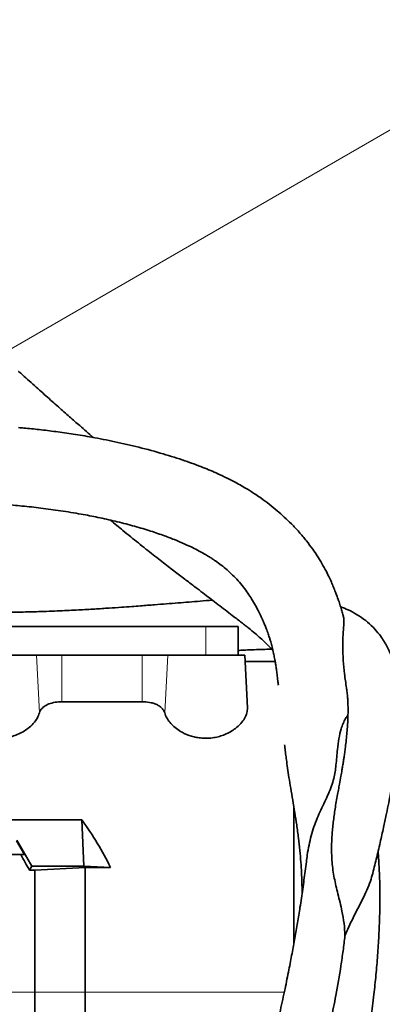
# Model space of a CAD drawing. Header units: millimetres. Extents: x 0 to 14900, y 0 to 10500.
# Tile 46 of 59: x 11339 to 11479, y 5817 to 6197. Entities that reach past the tile are written whole.
import ezdxf

# ---------------------------------------------------------------- set-up
doc = ezdxf.new("R2010")
doc.units = ezdxf.units.MM
doc.header["$LTSCALE"] = 25
doc.styles.add('SLDTEXTSTYLE0', font='TXT', dxfattribs={"width": 0.605})
doc.dimstyles.new('SLDDIMSTYLE1', dxfattribs={"dimtxt": 87.5, "dimasz": 87.5, "dimexe": 0, "dimexo": 0.0625, "dimgap": 21.875, "dimtad": 1, "dimdec": 4, "dimlfac": 25, "dimzin": 12, "dimdsep": 46, "dimtxsty": 'SLDTEXTSTYLE0', "dimsah": 1, "dimcen": 0.09, "dimadec": 1, "dimazin": 3, "dimtfac": 1, "dimtofl": 0, "dimtmove": 0, "dimatfit": 3, "dimfxl": 1, "dimfrac": 2, "dimtolj": 1, "dimtzin": 12, "dimarcsym": 0})
doc.dimstyles.new('SLDDIMSTYLE2', dxfattribs={"dimtxt": 87.5, "dimasz": 87.5, "dimexe": 0, "dimexo": 0.0625, "dimgap": 21.875, "dimtad": 1, "dimdec": 1, "dimrnd": 1e-09, "dimzin": 12, "dimdsep": 46, "dimtxsty": 'SLDTEXTSTYLE0', "dimsah": 1, "dimcen": 0, "dimadec": 0, "dimazin": 3, "dimtfac": 1, "dimtofl": 0, "dimtmove": 0, "dimatfit": 3, "dimfxl": 1, "dimfrac": 2, "dimtolj": 1, "dimtzin": 12, "dimarcsym": 0})

# ---------------------------------------------------------------- blocks, each defined once
blk = doc.blocks.new('_D_6')
at = {"color": 7, "linetype": 'Continuous', "lineweight": 0}
for p, q in [((7705.47, 6386.14), (7414.44, 6437.46)), ((12304.64, 5821.78), (14451.6, 5821.78))]:
    blk.add_line(p, q, dxfattribs=at)
at = {"color": 7, "linetype": 'Continuous', "lineweight": 18}
blk.add_arc((10906.09, 5821.78), 3508.01, 0, 170, dxfattribs=at)
for points in [[(7451.38, 6430.94), (7479.92, 6514.59), (7455.36, 6519.24)], [(14414.1, 5821.78), (14425.51, 5909.43), (14400.51, 5909.12)]]:
    blk.add_solid(points, dxfattribs=at)
at = {"color": 7, "linetype": 'Continuous', "lineweight": 18, "insert": (11097.81, 9439.64), "char_height": 87.5, "attachment_point": 1, "rotation": 355, "style": 'SLDTEXTSTYLE0'}
blk.add_mtext('170°', dxfattribs=at)
blk = doc.blocks.new('_D_7')
at = {"color": 7, "linetype": 'Continuous', "lineweight": 0}
for p, q in [((12304.64, 5821.78), (14452.32, 5821.78)), ((7705.47, 5257.43), (7413.73, 5205.99))]:
    blk.add_line(p, q, dxfattribs=at)
at = {"color": 7, "linetype": 'Continuous', "lineweight": 18}
blk.add_arc((10906.09, 5821.78), 3508.73, 190, 0, dxfattribs=at)
for points in [[(14414.82, 5821.78), (14401.23, 5734.45), (14426.23, 5734.14)], [(7450.66, 5212.5), (7454.65, 5124.2), (7479.21, 5128.85)]]:
    blk.add_solid(points, dxfattribs=at)
at = {"color": 7, "linetype": 'Continuous', "lineweight": 18, "insert": (11078.22, 2427.93), "char_height": 87.5, "attachment_point": 1, "rotation": 5, "style": 'SLDTEXTSTYLE0'}
blk.add_mtext('170°', dxfattribs=at)
blk = doc.blocks.new('_D_8')
at = {"color": 7, "linetype": 'Continuous', "lineweight": 0}
blk.add_line((13076.04, 8173.66), (10906.09, 5821.78), dxfattribs=at)
at = {"color": 7, "linetype": 'Continuous', "lineweight": 18}
blk.add_solid([(13076.04, 8173.66), (13007.52, 8117.82), (13025.9, 8100.87)], dxfattribs=at)
at = {"color": 7, "linetype": 'Continuous', "lineweight": 18, "insert": (11787.19, 6943), "char_height": 87.5, "attachment_point": 1, "rotation": 47.3038, "style": 'SLDTEXTSTYLE0'}
blk.add_mtext('R3200', dxfattribs=at)
blk = doc.blocks.new('_D_9')
at = {"color": 7, "linetype": 'Continuous', "lineweight": 0}
for q in [(12394.52, 6681.13), (10906.09, 5821.78)]:
    blk.add_line((11830.14, 6355.28), q, dxfattribs=at)
at = {"color": 7, "linetype": 'Continuous', "lineweight": 18}
blk.add_solid([(11830.14, 6355.28), (11912.17, 6388.21), (11899.67, 6409.86)], dxfattribs=at)
at = {"color": 7, "linetype": 'Continuous', "lineweight": 18, "insert": (12031.47, 6601.69), "char_height": 87.5, "attachment_point": 1, "rotation": 30, "style": 'SLDTEXTSTYLE0'}
blk.add_mtext('R1067', dxfattribs=at)

msp = doc.modelspace()

# ---------------------------------------------------------------- linework, layer by layer
at = {"color": 7, "linetype": 'Continuous', "lineweight": 35}
for p, q in [((11411.0902605, 5962.7846161), (11331.0902605, 5962.7846161)), ((11423.5902605, 5962.7846161), (11411.0902605, 5962.7846161)), ((11423.5902605, 5951.7846161), (11423.5902605, 5962.7846161)), ((11316.0902605, 5951.7846161), (11345.7871989, 5951.7846161)), ((11345.7871989, 5951.7846161), (11355.5851579, 5951.7846161)), ((11355.5851579, 5951.7846161), (11386.595363, 5951.7846161)), ((11386.595363, 5951.7846161), (11396.393322, 5951.7846161)), ((11396.393322, 5951.7846161), (11426.0902605, 5951.7846161)), ((11427.1548168, 5931.4716709), (11426.0902605, 5951.7846161)), ((11437.8432453, 5949.2846161), (11426.2212799, 5949.2846161)), ((11386.595363, 5933.7761571), (11355.5851579, 5933.7761571)), ((11445.0902605, 5840.7566535), (11445.0902605, 5892.9493813)), ((11363.2812482, 5888.2241039), (11107.5902605, 5888.2241039)), ((11364.0258015, 5870.3334802), (11363.2812482, 5888.2241039)), ((11343.9844976, 5870.3334802), (11338.2215805, 5880.3518149)), ((11341.1995564, 5874.7846161), (11338.1034566, 5880.1472183)), ((11339.7403456, 5874.7846161), (11312.4401753, 5874.7846161)), ((11341.1995564, 5874.7846161), (11339.7403456, 5874.7846161)), ((11343.0815162, 5868.7694706), (11343.9844976, 5870.3334802)), ((11364.0258015, 5870.3334802), (11343.9844976, 5870.3334802)), ((11345.0902605, 5868.7694706), (11364.5902605, 5869.8809635)), ((11364.0258015, 5870.3334802), (11374.316036, 5869.8809635)), ((11364.5902605, 5821.7846161), (11364.5902605, 5869.8809635)), ((11364.5902605, 5869.8809635), (11374.316036, 5869.8809635)), ((11345.0902605, 5868.7694706), (11343.0815162, 5868.7694706)), ((11345.0902605, 5821.7846161), (11345.0902605, 5868.7694706)), ((11345.0902605, 5774.7997615), (11345.0902605, 5821.7846161)), ((11364.5902605, 5773.6882686), (11364.5902605, 5821.7846161))]:
    msp.add_line(p, q, dxfattribs=at)
at = {"color": 8, "linetype": 'Continuous', "lineweight": 18}
for p, q in [((11411.0902605, 5951.7846161), (11411.0902605, 5962.7846161)), ((11346.932012, 5929.4898359), (11345.7871989, 5951.7846161)), ((11355.5851579, 5933.7761571), (11355.5851579, 5951.7846161)), ((11386.595363, 5933.7761571), (11386.595363, 5951.7846161)), ((11395.248509, 5929.4898359), (11396.393322, 5951.7846161)), ((11095.5683088, 5821.7846161), (11345.0902605, 5821.7846161)), ((11364.5902605, 5821.7846161), (11345.0902605, 5821.7846161)), ((11441.370756, 5821.7846161), (11364.5902605, 5821.7846161))]:
    msp.add_line(p, q, dxfattribs=at)
at = {"color": 7, "linetype": 'Continuous', "lineweight": 18}
for radius in [3200, 1067]:
    msp.add_arc((10906.0902605, 5821.7846161), radius, 190, 170, dxfattribs=at)
at = {"color": 7, "linetype": 'Continuous', "lineweight": 35}
for centre, major_axis, ratio, start_param, end_param in [((11233.5932421, 5821.7846161), (151.9485831, 0), 0.8390996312, 0.3867994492, 0.5481322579), ((11378.6373486, 5821.7846161), (-85.07475, 146.9493494), 0.0453552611, 1.1756931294, 1.219210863)]:
    msp.add_ellipse(centre, major_axis=major_axis, ratio=ratio, start_param=start_param, end_param=end_param, dxfattribs=at)
for points, knots in [([(11367.7112548, 6035.7169197), (11365.9604604, 6037.2387051), (11362.924602, 6039.8774641), (11358.4158171, 6043.8350208), (11354.0751749, 6047.6635501), (11349.3153321, 6051.8860476), (11344.2444273, 6056.4119058), (11340.7041852, 6059.5835776), (11338.9411188, 6061.1733993), (11338.8902605, 6061.2192602)], [0, 0, 0, 0, 0.1815158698, 0.3147465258, 0.4641600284, 0.628403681, 0.8057869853, 0.9943976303, 1, 1, 1, 1]), ([(11464.1326611, 5966.7739236), (11464.0717788, 5966.9953323), (11463.8461081, 5967.8160213), (11463.4037457, 5969.3297122), (11462.8055842, 5971.2712192), (11462.1011986, 5973.3977402), (11461.3548578, 5975.4792141), (11460.548869, 5977.5442249), (11459.714285, 5979.5297824), (11458.7459689, 5981.6632202), (11457.4682341, 5984.2451236), (11455.9186083, 5987.0662681), (11454.1481837, 5989.9521374), (11452.1827531, 5992.8594417), (11449.8689506, 5995.9513516), (11447.1260479, 5999.220043), (11444.2525291, 6002.2843721), (11441.4265956, 6005.0170028), (11438.5606008, 6007.5548252), (11435.5744537, 6009.9738159), (11432.7822068, 6012.0398109), (11430.4653, 6013.6330368), (11428.6403084, 6014.8230595), (11426.8417669, 6015.9422236), (11424.7912489, 6017.1545819), (11422.2730121, 6018.5521313), (11419.2326986, 6020.1154046), (11415.1433969, 6022.0463068), (11409.7455968, 6024.3269914), (11402.7228703, 6026.909339), (11394.4701738, 6029.5243468), (11385.4355416, 6031.970275), (11376.1968292, 6034.100791), (11367.715537, 6035.763681), (11360.1121819, 6037.0356252), (11353.3635821, 6038.001984), (11346.9996182, 6038.7645093), (11342.2249642, 6039.262484), (11339.5505522, 6039.4802234), (11338.8902605, 6039.5339816)], [0, 0, 0, 0, 0.0058005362, 0.0215006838, 0.0394489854, 0.0563361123, 0.0767277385, 0.0933030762, 0.1092275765, 0.1279068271, 0.149357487, 0.178074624, 0.204021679, 0.2275035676, 0.2579501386, 0.2909261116, 0.3222139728, 0.3498065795, 0.3760515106, 0.4042035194, 0.4303270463, 0.4472949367, 0.4611413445, 0.474146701, 0.4902603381, 0.5095578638, 0.5320467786, 0.5577273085, 0.5966777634, 0.6411971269, 0.6912850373, 0.7456330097, 0.7978001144, 0.8466818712, 0.8858836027, 0.9226776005, 0.9571624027, 0.9894237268, 1, 1, 1, 1]), ([(11108.7348164, 5987.361516), (11109.3657188, 5987.447512), (11116.0626679, 5988.3603485), (11128.5931138, 5990.2318057), (11146.1063186, 5992.9644118), (11160.7091857, 5995.3488835), (11172.5564564, 5997.3013333), (11181.6988665, 5998.7994984), (11190.1968753, 6000.1652036), (11197.7203803, 6001.3382092), (11204.0299083, 6002.2896969), (11208.7302892, 6002.9753037), (11212.0579318, 6003.4481515), (11214.2450914, 6003.7534723), (11215.9694225, 6003.9906128), (11217.5786854, 6004.209237), (11219.5797918, 6004.477451), (11222.4186647, 6004.8501237), (11226.0893176, 6005.3171687), (11232.0709143, 6006.047735), (11239.8984005, 6006.932617), (11249.3130629, 6007.8781035), (11258.7842223, 6008.7141803), (11268.7398138, 6009.4720979), (11277.7633093, 6010.0394824), (11285.7228302, 6010.434924), (11292.4044471, 6010.6910185), (11298.9410433, 6010.8546142), (11304.8445379, 6010.918146), (11309.6725857, 6010.9057968), (11313.3344597, 6010.8547809), (11315.8186847, 6010.7984497), (11317.6171101, 6010.7478705), (11319.3092666, 6010.6930881), (11321.4670493, 6010.6112264), (11324.1524059, 6010.4900705), (11328.2119681, 6010.2709858), (11333.6421139, 6009.8993064), (11340.414559, 6009.2985154), (11347.6532428, 6008.4937388), (11355.301913, 6007.4524177), (11362.6427764, 6006.2476029), (11369.6396973, 6004.9014012), (11376.2552932, 6003.4357936), (11382.8002506, 6001.7597525), (11388.9342399, 5999.9462131), (11394.292942, 5998.1364661), (11398.8391258, 5996.40923), (11402.6409916, 5994.8041817), (11405.819978, 5993.321228), (11408.4175023, 5991.9913978), (11410.4788681, 5990.8437405), (11412.1035614, 5989.8744634), (11413.5159658, 5988.9825024), (11415.1588667, 5987.8832821), (11417.1537952, 5986.4308588), (11419.3643438, 5984.6281095), (11421.5501568, 5982.6105118), (11423.647136, 5980.4029935), (11425.5718955, 5978.0815234), (11427.2836757, 5975.7373961), (11428.8262943, 5973.3737991), (11430.2614988, 5970.9289849), (11431.5896613, 5968.4063918), (11432.5516342, 5966.3898886), (11433.2482577, 5964.830755), (11433.8108342, 5963.5102818), (11434.4634523, 5961.8830085), (11435.1207494, 5960.0980351), (11435.6848891, 5958.4008305), (11436.1958285, 5956.7119465), (11436.7270487, 5954.7554601), (11437.2123021, 5952.6519396), (11437.5628377, 5950.8825555), (11437.8239681, 5949.4247651), (11438.0647773, 5947.9558175), (11438.324291, 5946.2091069), (11438.5969366, 5944.1685592), (11438.8488403, 5942.121754), (11439.004141, 5940.7450143), (11439.0678639, 5940.1801116)], [0, 0, 0, 0, 0.0040398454, 0.0428824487, 0.0804493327, 0.1167074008, 0.137072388, 0.1569844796, 0.1758374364, 0.1921007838, 0.2057310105, 0.2167575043, 0.2226204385, 0.2273650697, 0.2309958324, 0.2338603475, 0.2378954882, 0.2440992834, 0.2524609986, 0.2619761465, 0.2833954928, 0.3039887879, 0.3242202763, 0.3463440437, 0.3707161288, 0.3854001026, 0.4008218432, 0.4167743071, 0.4307723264, 0.4421003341, 0.4507377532, 0.4566663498, 0.4597334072, 0.4635983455, 0.4687253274, 0.475119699, 0.4827882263, 0.4978580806, 0.5143931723, 0.5323828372, 0.5518827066, 0.5729783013, 0.5907350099, 0.609508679, 0.6292157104, 0.6482189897, 0.6653676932, 0.6798636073, 0.6926726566, 0.7038372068, 0.7134005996, 0.7214024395, 0.7278760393, 0.7333754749, 0.7400720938, 0.7512081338, 0.7639623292, 0.7771448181, 0.791607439, 0.8072505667, 0.8217868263, 0.8347098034, 0.8488164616, 0.8631444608, 0.8752919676, 0.8809390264, 0.8879322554, 0.8966908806, 0.9071443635, 0.9165277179, 0.9234484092, 0.9336382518, 0.9462427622, 0.9548913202, 0.9604412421, 0.9668961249, 0.9744260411, 0.9830331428, 0.993038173, 1, 1, 1, 1]), ([(11374.3171788, 6003.8296482), (11375.9279151, 6002.4915089), (11379.6270477, 5999.4184083), (11385.1547122, 5994.9435511), (11390.7874498, 5990.4704016), (11395.9071657, 5986.483927), (11400.40684, 5983.0326087), (11404.3046618, 5980.0679638), (11407.6731163, 5977.5126838), (11410.5836994, 5975.3001134), (11413.2471716, 5973.2625625), (11415.8746414, 5971.2454336), (11418.5930951, 5969.1578591), (11421.0708865, 5967.2572166), (11423.1784173, 5965.6403136), (11424.8420138, 5964.3612523), (11426.3289389, 5963.2067065), (11428.9358618, 5961.1467742), (11432.105358, 5958.4432481), (11435.046784, 5955.6341072), (11436.4764186, 5954.1177455), (11436.9800572, 5953.5835543)], [0, 0, 0, 0, 0.0483165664, 0.1109612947, 0.1746599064, 0.2351677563, 0.2914277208, 0.3432541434, 0.3904074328, 0.4338478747, 0.473731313, 0.5180797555, 0.56707277, 0.6187601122, 0.6556155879, 0.6884628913, 0.7171707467, 0.7468728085, 0.8568543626, 0.9495719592, 1, 1, 1, 1]), ([(11413.6506414, 5972.9517386), (11413.5897476, 5972.9475024), (11412.0879798, 5972.8430273), (11409.0903323, 5972.6079866), (11404.7290745, 5972.2635804), (11400.3792648, 5971.9113983), (11395.9462708, 5971.5534636), (11392.0160467, 5971.239947), (11388.6440072, 5970.9763234), (11385.714071, 5970.7515454), (11382.3618065, 5970.5007714), (11378.364074, 5970.2125432), (11373.6419815, 5969.8897995), (11368.1462906, 5969.5418492), (11361.821013, 5969.1830025), (11354.6028135, 5968.8337035), (11347.184699, 5968.5513961), (11339.709865, 5968.3465356), (11332.2948785, 5968.2258033), (11325.3325548, 5968.1799391), (11320.8776838, 5968.2288329), (11319.090684, 5968.2484459)], [0, 0, 0, 0, 0.002898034, 0.0714715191, 0.1329062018, 0.1921506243, 0.2500244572, 0.3065457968, 0.3389067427, 0.3714085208, 0.4092115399, 0.4533372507, 0.5035386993, 0.5595930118, 0.62135235, 0.6888209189, 0.762267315, 0.8216816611, 0.8853508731, 0.954010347, 1, 1, 1, 1]), ([(11475.481923, 5867.5709487), (11475.9977139, 5869.6568851), (11477.0590053, 5873.948908), (11478.4864284, 5880.0563765), (11479.7477727, 5885.6896487), (11480.7734099, 5890.5067812), (11481.6229904, 5894.70001), (11482.303661, 5898.2410076), (11482.8265874, 5901.1095491), (11483.2122615, 5903.3249547), (11483.53085, 5905.2307784), (11483.8348207, 5907.1291525), (11484.1433451, 5909.1576914), (11484.5217613, 5911.805175), (11484.9515018, 5915.1398538), (11485.3817904, 5919.1340172), (11485.7099603, 5923.1661623), (11485.9065387, 5927.0269667), (11485.9766123, 5930.9423693), (11485.8814381, 5934.9648974), (11485.5651879, 5939.0444038), (11485.0503902, 5942.7253384), (11484.3880531, 5945.9314136), (11483.6243866, 5948.711909), (11482.7805231, 5951.156098), (11481.8463807, 5953.3827494), (11480.7867279, 5955.5046907), (11479.5427663, 5957.6107787), (11477.8466188, 5960.0283847), (11475.601914, 5962.6103153), (11472.7234017, 5965.191336), (11469.5080376, 5967.4116549), (11466.2510292, 5969.1673173), (11464.0438649, 5970.0232304), (11463.0660812, 5970.4024037)], [0, 0, 0, 0, 0.032293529, 0.0664471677, 0.0967611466, 0.1233525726, 0.1463162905, 0.1682026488, 0.1854895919, 0.1981861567, 0.2092311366, 0.2213548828, 0.2345758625, 0.2489649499, 0.2745139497, 0.3039256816, 0.3364789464, 0.3685388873, 0.3996818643, 0.4394246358, 0.4806357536, 0.5227651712, 0.5597663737, 0.5920480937, 0.6224257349, 0.6520122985, 0.6812735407, 0.712544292, 0.7461409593, 0.795916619, 0.8470105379, 0.9017639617, 0.9564809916, 1, 1, 1, 1]), ([(11464.0871763, 5966.7610919), (11464.1543887, 5966.5393907), (11464.4321239, 5965.6232777), (11464.2968203, 5963.4171895), (11464.0046929, 5959.7077382), (11463.8415845, 5955.0994193), (11464.0195501, 5949.9808806), (11464.5021851, 5944.626543), (11465.0656644, 5940.9167259), (11465.3463554, 5939.0687215)], [0, 0, 0, 0, 0.0517859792, 0.2139898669, 0.3774213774, 0.5437083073, 0.7109400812, 0.8560079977, 1, 1, 1, 1]), ([(11423.5902605, 5953.5542583), (11423.9274248, 5953.5747578), (11425.490788, 5953.6698096), (11428.130626, 5953.8022697), (11431.4851631, 5953.9376491), (11434.3076488, 5954.0155308), (11435.9281032, 5954.0220554), (11436.5586155, 5954.0245941)], [0, 0, 0, 0, 0.06871842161, 0.31863349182, 0.57411528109, 0.83428996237, 1, 1, 1, 1]), ([(11465.335047, 5939.0672604), (11465.4021378, 5938.6630545), (11465.5671299, 5937.6690172), (11465.7480215, 5935.9224661), (11465.8832559, 5933.9277065), (11465.9442091, 5932.051624), (11465.9552951, 5930.2172177), (11465.9250824, 5928.3672371), (11465.844198, 5926.2687055), (11465.7010337, 5923.9023916), (11465.4846594, 5921.2623217), (11465.2012754, 5918.5007718), (11464.8922692, 5915.9413642), (11464.6064006, 5913.8110619), (11464.3694981, 5912.1624986), (11464.178579, 5910.8961619), (11464.0188344, 5909.8696666), (11463.8364968, 5908.7270998), (11463.5713649, 5907.117491), (11463.1729488, 5904.8160711), (11462.7894669, 5902.6767303), (11462.5155291, 5901.2639528), (11462.4437173, 5900.893598)], [0, 0, 0, 0, 0.0572774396, 0.140858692, 0.216685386, 0.2863329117, 0.3388898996, 0.3951917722, 0.4551209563, 0.5185648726, 0.5854242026, 0.6544756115, 0.7144922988, 0.7574991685, 0.7918072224, 0.8175159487, 0.8346816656, 0.8532155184, 0.8837416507, 0.9262224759, 0.980659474, 1, 1, 1, 1]), ([(11355.5851579, 5933.7761571), (11354.6894175, 5933.7325549), (11352.8993014, 5933.6454167), (11350.4932668, 5932.966381), (11348.5395839, 5931.9182104), (11347.3709613, 5930.6993777), (11347.0534831, 5929.8245543), (11346.932012, 5929.4898359)], [0, 0, 0, 0, 0.2033426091, 0.4063754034, 0.6182307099, 0.8539302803, 1, 1, 1, 1]), ([(11395.248509, 5929.4898359), (11395.1103824, 5929.8634739), (11394.8425146, 5930.5880675), (11393.9787432, 5931.556446), (11392.8725752, 5932.3534119), (11391.5298252, 5932.9734572), (11389.7106682, 5933.5256865), (11387.9689275, 5933.7603905), (11386.7927071, 5933.7738919), (11386.595363, 5933.7761571)], [0, 0, 0, 0, 0.16282043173, 0.31575656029, 0.46852280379, 0.60031025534, 0.73198037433, 0.95503217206, 1, 1, 1, 1]), ([(11346.932012, 5929.4898359), (11346.6771176, 5928.781022), (11346.1804609, 5927.3999119), (11344.6452885, 5925.3581525), (11342.7774844, 5923.6168265), (11340.6503058, 5922.1889248), (11338.5623387, 5921.1498565), (11336.3814698, 5920.3884176), (11334.1943103, 5919.8900518), (11331.8949229, 5919.6570023), (11329.6407881, 5919.6950255), (11327.5149465, 5919.9858929), (11324.847371, 5920.6386288), (11322.1446377, 5921.7980477), (11319.679025, 5923.4104164), (11317.8782507, 5925.0122059), (11316.4925365, 5926.7096132), (11315.5760549, 5928.3833664), (11315.0589183, 5929.9857047), (11315.036775, 5930.9763728), (11315.0257041, 5931.4716709)], [0, 0, 0, 0, 0.0741908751, 0.1445594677, 0.2148763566, 0.2677443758, 0.3205568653, 0.3635533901, 0.4065134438, 0.4497344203, 0.4929464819, 0.531803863, 0.5706825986, 0.6521762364, 0.711877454, 0.7716379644, 0.8321773, 0.8927293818, 0.946368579, 1, 1, 1, 1]), ([(11427.1548168, 5931.4716709), (11427.1221402, 5930.7989169), (11427.0567787, 5929.4532386), (11426.1322635, 5927.3806918), (11424.654924, 5925.3589912), (11422.7756043, 5923.6166628), (11420.6507503, 5922.1889635), (11418.562244, 5921.1498483), (11416.3814929, 5920.3884196), (11414.1943042, 5919.8900512), (11411.8949243, 5919.6570025), (11409.6407888, 5919.6950254), (11407.514943, 5919.9858933), (11404.8473912, 5920.6386267), (11402.1444869, 5921.7980632), (11399.6794161, 5923.4103762), (11397.876769, 5925.0123582), (11396.4981505, 5926.7090361), (11395.6487656, 5928.2205449), (11395.3578379, 5929.1431326), (11395.248509, 5929.4898359)], [0, 0, 0, 0, 0.07248254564, 0.14498344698, 0.21535397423, 0.28567279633, 0.3385422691, 0.39135621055, 0.43435391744, 0.47731515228, 0.52053731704, 0.56375056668, 0.6026090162, 0.64148882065, 0.72298469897, 0.78268755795, 0.84244971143, 0.90299071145, 0.96354445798, 1, 1, 1, 1]), ([(11465.9227472, 5928.6541238), (11465.610058, 5928.2178655), (11464.9325349, 5927.2725978), (11464.036821, 5925.4618449), (11463.0969227, 5922.9166535), (11462.3497866, 5919.5771827), (11461.905411, 5915.879403), (11461.6094045, 5912.4461973), (11461.3447856, 5909.5738786), (11460.9848553, 5906.7972339), (11460.4746166, 5904.1207132), (11459.6585772, 5901.305299), (11458.4631027, 5898.3643471), (11456.9833439, 5895.2739589), (11455.4589002, 5892.1202978), (11454.0295823, 5888.8751313), (11452.7769242, 5885.5641292), (11451.7080269, 5882.0973786), (11450.8393542, 5878.4201652), (11450.2394634, 5875.0501039), (11449.9973957, 5872.8769836), (11449.9025542, 5872.0255605)], [0, 0, 0, 0, 0.0462549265, 0.1002234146, 0.1544294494, 0.2430707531, 0.3321956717, 0.3919807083, 0.4518288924, 0.4995794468, 0.5474732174, 0.5962339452, 0.6455960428, 0.6934121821, 0.7417863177, 0.7856181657, 0.8297663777, 0.8747157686, 0.9198995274, 0.9686168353, 1, 1, 1, 1]), ([(11441.4830314, 5917.1140836), (11441.5195393, 5916.7865514), (11441.6442783, 5915.667448), (11441.8737888, 5913.7527607), (11442.2060036, 5911.1033124), (11442.6192938, 5908.0755871), (11443.1690345, 5904.4395685), (11443.8367671, 5900.3293313), (11444.6012597, 5895.8029853), (11445.3926432, 5891.0921514), (11446.1699211, 5886.2051137), (11446.8524103, 5881.3867978), (11447.385228, 5876.6424407), (11447.7534284, 5872.1364826), (11447.9998429, 5867.9779294), (11448.1650379, 5863.9704208), (11448.2056159, 5861.2750753), (11448.226966, 5859.8569174)], [0, 0, 0, 0, 0.0220744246, 0.0754233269, 0.1240504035, 0.1896314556, 0.2630283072, 0.3435352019, 0.43052578, 0.5201718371, 0.6028300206, 0.6882892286, 0.7657865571, 0.8346970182, 0.8927091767, 0.9435488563, 1, 1, 1, 1]), ([(11464.7472046, 5843.4738182), (11464.6667104, 5845.0665195), (11464.5046891, 5848.272355), (11463.7314852, 5852.574249), (11462.8566626, 5856.3665508), (11462.0368006, 5859.6019642), (11461.2679429, 5862.7440492), (11460.615093, 5865.8060231), (11460.1128383, 5868.8384608), (11459.6807057, 5872.7228374), (11459.5253278, 5877.393014), (11459.7746294, 5882.7872631), (11460.3142486, 5888.044859), (11461.0783772, 5893.3632334), (11461.821096, 5897.6761845), (11462.3105944, 5900.1461338), (11462.4581908, 5900.8908873)], [0, 0, 0, 0, 0.0713915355, 0.1436989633, 0.1947902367, 0.246300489, 0.2957147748, 0.3454810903, 0.3961757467, 0.4471372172, 0.5432162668, 0.6400767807, 0.7384754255, 0.8371992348, 0.9509113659, 1, 1, 1, 1]), ([(11457.9389519, 5731.8920162), (11458.2443083, 5732.61931), (11459.0655247, 5734.5752725), (11460.2069171, 5737.7132573), (11461.3503085, 5741.159515), (11462.5225787, 5745.1341134), (11463.6096803, 5749.4408531), (11464.5603444, 5753.9141212), (11465.2819316, 5757.5383682), (11465.8772103, 5760.4711419), (11466.3650925, 5762.8254771), (11466.8581301, 5765.1661316), (11467.5270588, 5768.2826619), (11468.5362399, 5773.2054153), (11469.743099, 5779.8348345), (11471.0624794, 5787.5628434), (11472.3895163, 5795.5500474), (11473.6767287, 5803.7225927), (11474.8838132, 5812.1728747), (11475.8969712, 5820.4245257), (11476.7226118, 5828.4018443), (11477.3735428, 5835.9853948), (11477.8692619, 5843.5899612), (11478.1665981, 5850.9651102), (11478.2567433, 5857.6157651), (11478.1980148, 5863.1466381), (11478.0698748, 5867.2266196), (11477.9301309, 5870.1523116), (11477.8059169, 5872.2388669), (11477.6778445, 5874.122767), (11477.5781008, 5875.34572), (11477.524677, 5876.0007455)], [0, 0, 0, 0, 0.0160520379, 0.0431698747, 0.0674973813, 0.0893551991, 0.1266998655, 0.1569709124, 0.1816729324, 0.2018973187, 0.2181569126, 0.2307705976, 0.250563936, 0.2823589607, 0.332437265, 0.3857999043, 0.4401802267, 0.4952433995, 0.5522047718, 0.6118553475, 0.6628304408, 0.7145115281, 0.766557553, 0.8188072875, 0.8673560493, 0.906678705, 0.9378438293, 0.9571078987, 0.9720938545, 0.9850531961, 1, 1, 1, 1]), ([(11449.8683167, 5872.0296159), (11449.721791, 5870.8212945), (11449.3071406, 5867.4018883), (11448.4898774, 5861.521612), (11447.4940878, 5854.8812397), (11446.4708373, 5848.5733137), (11445.4497394, 5842.6480442), (11444.3434789, 5836.5816774), (11443.0871496, 5830.0553615), (11441.5957206, 5822.7351915), (11439.7946684, 5814.4234898), (11437.6424929, 5805.1272071), (11435.0932428, 5794.8756604), (11432.3817587, 5784.7577232), (11429.5519029, 5774.9724856), (11427.3403001, 5767.6796962), (11425.9278171, 5763.4358359), (11425.5272819, 5762.2324122)], [0, 0, 0, 0, 0.037234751, 0.1053699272, 0.1723486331, 0.2273595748, 0.2816790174, 0.3353333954, 0.3920414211, 0.4570097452, 0.530364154, 0.612202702, 0.7026160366, 0.8016646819, 0.8816306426, 0.9664342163, 1, 1, 1, 1]), ([(11464.7472046, 5843.4738182), (11465.7751617, 5845.8132148), (11467.3843437, 5849.4753474), (11469.7554766, 5854.104503), (11471.5896639, 5857.676075), (11473.2511946, 5861.1541476), (11474.5976865, 5864.4417316), (11475.1950278, 5866.5752555), (11475.4742501, 5867.5725535)], [0, 0, 0, 0, 0.26168933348, 0.40965306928, 0.55878407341, 0.711286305, 0.86504318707, 1, 1, 1, 1]), ([(11437.7110454, 5740.4052618), (11439.0381228, 5743.5881792), (11441.5131557, 5749.5244005), (11444.8893008, 5758.469124), (11447.8337693, 5767.1144039), (11450.4847672, 5775.8827272), (11452.9982809, 5784.7147664), (11455.3157855, 5793.5786092), (11457.4699414, 5802.4675301), (11459.4581883, 5811.4083765), (11461.4346532, 5821.2327078), (11462.9505989, 5830.0076227), (11464.0672582, 5837.706676), (11464.520449, 5841.5505319), (11464.7472046, 5843.4738182)], [0, 0, 0, 0, 0.0982533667, 0.1832450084, 0.2684618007, 0.3540824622, 0.4398493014, 0.5247990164, 0.6098128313, 0.6950784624, 0.7804737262, 0.8899737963, 0.9449480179, 1, 1, 1, 1])]:
    msp.add_open_spline(points, degree=3, knots=knots, dxfattribs=at)

# ---------------------------------------------------------------- dimensions: what is measured, and where the dimension line sits
at = {"color": 7, "linetype": 'Continuous', "lineweight": 18}
for base, line1, line2, picture, middle in [((11211.833438, 9316.4451269), ((12254.6391346, 5821.7846161), (9557.5413863, 5821.7846161)), ((9855.300388, 6007.0672216), (7754.7054508, 6377.4587846)), '_D_6', (11211.833438, 9316.4451269)), ((11211.8965342, 2326.4029129), ((9855.300388, 5636.5020105), (7754.7054508, 5266.1104475)), ((12254.6391346, 5821.7846161), (9557.5413863, 5821.7846161)), '_D_7', (11211.8965342, 2326.4029129))]:
    dim = msp.add_angular_dim_2l(base=base, line1=line1, line2=line2, dimstyle='SLDDIMSTYLE1', dxfattribs=at)
    dim.commit()
    dim.dimension.update_dxf_attribs({"geometry": picture, "text_midpoint": middle, "dimtype": 162})
for mpoint, picture, middle in [((13076.0436873, 8173.6566631), '_D_8', (11991.0672239, 6997.7208896)), ((11830.1393663, 6355.2846161), '_D_9', (12242.4415504, 6593.3274987))]:
    dim = msp.add_radius_dim(center=(10906.0902605, 5821.7846161), mpoint=mpoint, dimstyle='SLDDIMSTYLE2', dxfattribs=at)
    dim.commit()
    dim.dimension.update_dxf_attribs({"geometry": picture, "text_midpoint": middle, "dimtype": 164})

doc.saveas('drawing.dxf')
